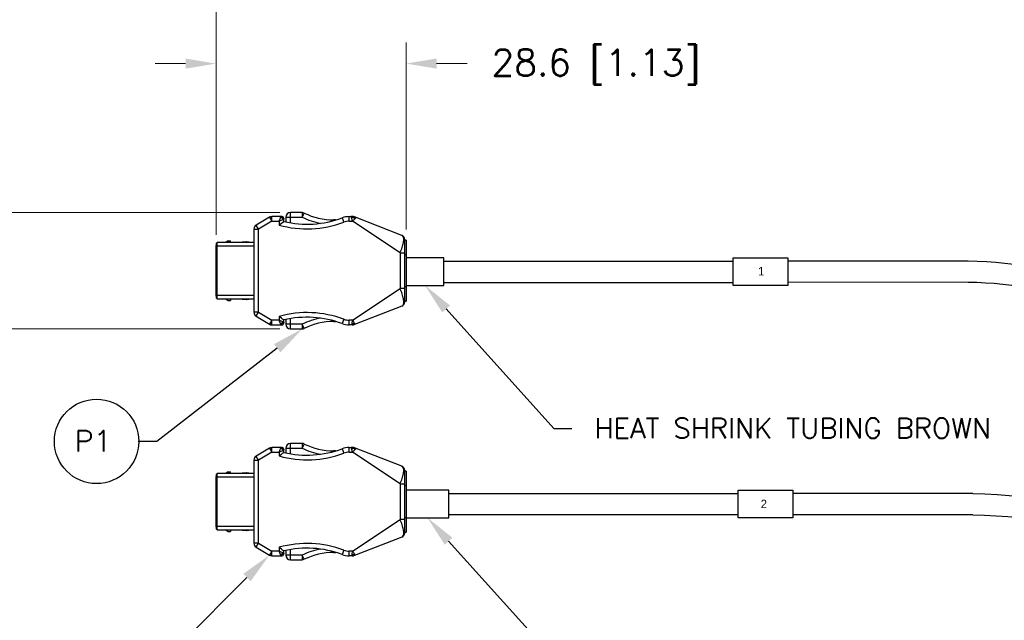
# Model space of a CAD drawing. Header units: millimetres. Extents: x -12 to 851, y -12 to 547.
# Tile 10 of 15: x 168 to 316, y 316 to 406. Entities that reach past the tile are written whole.
import ezdxf
from ezdxf import colors
from ezdxf.entities.mleader import LeaderData, LeaderLine
from ezdxf.enums import TextEntityAlignment as Align
from ezdxf.math import Vec2, Vec3

# ---------------------------------------------------------------- set-up
doc = ezdxf.new("R2010")
doc.units = ezdxf.units.MM
doc.header["$PDMODE"] = 3
doc.layers.add('AM_5', color=3, linetype='Continuous', lineweight=15)
doc.layers.add('DIM', color=2, linetype='Continuous')
doc.layers.add('TEXT', color=3, linetype='Continuous')
doc.styles.add('ROMANS', font='romans.shx')
doc.dimstyles.get("Standard").update_dxf_attribs({"dimtxt": 0.15625, "dimasz": 0.18, "dimexe": 0.125, "dimexo": 0.0625, "dimgap": 0.09, "dimtad": 0, "dimtih": 1, "dimtoh": 1, "dimdec": 3, "dimzin": 4, "dimdsep": 46, "dimtxsty": 'ROMANS', "dimcen": 0.0625, "dimclrd": 256, "dimclre": 256, "dimclrt": 3, "dimadec": 0, "dimazin": 1, "dimtfac": 1, "dimtdec": 3, "dimtofl": 0, "dimtmove": 0, "dimatfit": 1, "dimfxl": 1, "dimtolj": 1, "dimtzin": 0, "dimlwd": -1, "dimlwe": -1, "dimarcsym": 0})

# ---------------------------------------------------------------- blocks, each defined once
blk = doc.blocks.new('*D16')
at = {"layer": 'AM_5', "transparency": 16777216}
for p, q in [((163.78, 381.23), (163.78, 385.8)), ((207.22, 376.66), (160.61, 376.66)), ((207.22, 359.23), (160.61, 359.23)), ((163.78, 354.66), (163.78, 347.46)), ((163.78, 347.46), (159.21, 347.46))]:
    blk.add_line(p, q, dxfattribs=at)
for points in [[(163.02, 381.23), (164.54, 381.23), (163.78, 376.66)], [(163.02, 354.66), (164.54, 354.66), (163.78, 359.23)]]:
    blk.add_solid(points, dxfattribs=at)
at = {"layer": 'Defpoints', "color": 0, "transparency": 16777216}
for p in [(208.81, 376.66), (163.78, 359.23), (208.81, 359.23)]:
    blk.add_point(p, dxfattribs=at)
at = {"layer": 'AM_5', "color": 3, "transparency": 16777216, "insert": (143.98, 347.46), "char_height": 3.969, "width": 40.3539, "attachment_point": 5, "style": 'ROMANS'}
blk.add_mtext('\\A1;17.5[.69]', dxfattribs=at)
blk = doc.blocks.new('BUB')
at = {"layer": 'DIM'}
blk.add_circle((-0.0058, 0.0813), 0.25, dxfattribs=at)
at = {"layer": 'TEXT', "style": 'ROMANS'}
blk.add_attdef('1', text='', height=0.156, dxfattribs=at).set_placement((-0.0183, 0.0796), align=Align.MIDDLE)
blk = doc.blocks.new('*D20')
at = {"layer": 'AM_5', "transparency": 16777216}
for p, q in [((197.65, 373.31), (197.65, 402.17)), ((226.14, 374.11), (226.14, 402.17)), ((193.08, 399), (188.51, 399)), ((230.71, 399), (235.28, 399))]:
    blk.add_line(p, q, dxfattribs=at)
for points in [[(193.08, 399.76), (193.08, 398.24), (197.65, 399)], [(230.71, 399.76), (230.71, 398.24), (226.14, 399)]]:
    blk.add_solid(points, dxfattribs=at)
at = {"layer": 'Defpoints', "color": 0, "transparency": 16777216}
for p in [(197.65, 399), (226.14, 372.52), (197.65, 371.73)]:
    blk.add_point(p, dxfattribs=at)
at = {"layer": 'AM_5', "color": 3, "transparency": 16777216, "insert": (254.61, 398.49), "char_height": 3.969, "width": 70.7596, "attachment_point": 5, "style": 'ROMANS'}
blk.add_mtext('\\A1;28.6 [1.13]', dxfattribs=at)
blk = doc.blocks.new('*D21')
at = {"layer": 'AM_5', "transparency": 16777216}
for p, q in [((197.65, 373.31), (197.65, 443.36)), ((397.78, 325.32), (397.78, 443.36)), ((202.22, 440.18), (233.26, 440.18)), ((393.21, 440.18), (353.13, 440.18))]:
    blk.add_line(p, q, dxfattribs=at)
for points in [[(202.22, 440.95), (202.22, 439.42), (197.65, 440.18)], [(393.21, 440.95), (393.21, 439.42), (397.78, 440.18)]]:
    blk.add_solid(points, dxfattribs=at)
at = {"layer": 'Defpoints', "color": 0, "transparency": 16777216}
for p in [(197.65, 440.18), (197.65, 371.73), (397.78, 323.73)]:
    blk.add_point(p, dxfattribs=at)
at = {"layer": 'AM_5', "color": 3, "transparency": 16777216, "insert": (293.19, 440.18), "char_height": 3.969, "attachment_point": 5, "style": 'ROMANS'}
blk.add_mtext('\\A1;5X 500.0+50.0/-0 [19.69+1.97/-0] ', dxfattribs=at)
blk = doc.blocks.new('*D17')
at = {"layer": 'AM_5', "transparency": 16777216}
for p, q in [((197.65, 373.31), (197.65, 461.68)), ((602.15, 327.44), (602.15, 461.68)), ((202.22, 458.5), (378.81, 458.5)), ((597.58, 458.5), (420.99, 458.5))]:
    blk.add_line(p, q, dxfattribs=at)
for points in [[(202.22, 459.27), (202.22, 457.74), (197.65, 458.5)], [(597.58, 459.27), (597.58, 457.74), (602.15, 458.5)]]:
    blk.add_solid(points, dxfattribs=at)
at = {"layer": 'Defpoints', "color": 0, "transparency": 16777216}
for p in [(602.15, 458.5), (197.65, 371.73), (602.15, 325.85)]:
    blk.add_point(p, dxfattribs=at)
at = {"layer": 'AM_5', "color": 3, "transparency": 16777216, "insert": (399.9, 458.5), "char_height": 3.969, "attachment_point": 5, "style": 'ROMANS'}
blk.add_mtext('\\A1;SEE TABLE 1', dxfattribs=at)

msp = doc.modelspace()

# ---------------------------------------------------------------- linework, layer by layer
for p, q in [((208.81, 375.1496), (208.81, 376.6575)), ((210.5776, 376.6575), (208.81, 376.6575)), ((210.5776, 376.6575), (210.5776, 375.9603)), ((210.8855, 376.5858), (210.5776, 375.9603)), ((205.656, 375.9605), (203.6699, 374.7688)), ((206.0148, 375.3626), (204.0287, 374.1709)), ((205.656, 375.9605), (206.0148, 375.3626)), ((206.0148, 375.3626), (206.0148, 376.0599)), ((207.515, 376.0599), (206.0148, 376.0599)), ((206.0148, 375.3626), (207.1166, 375.3626)), ((207.1166, 375.3626), (207.1166, 374.7871)), ((207.5906, 376.0501), (207.515, 376.0599)), ((207.6114, 375.8574), (207.7259, 375.9719)), ((207.7263, 375.9723), (207.6912, 376.0024)), ((207.7548, 375.9393), (207.7263, 375.9723)), ((207.8139, 375.761), (207.8043, 375.8362)), ((207.8139, 375.3268), (207.8139, 375.761)), ((208.1127, 375.9603), (208.1127, 375.2736)), ((208.1127, 375.9603), (210.5776, 375.9603)), ((215.2846, 375.476), (215.2846, 375.5618)), ((215.562, 375.5618), (215.2846, 375.5618)), ((216.5552, 375.8689), (216.8005, 375.2162)), ((217.6062, 375.3626), (217.6062, 376.0599)), ((217.6062, 376.0599), (218.1419, 376.0599)), ((217.6062, 375.3626), (218.0915, 375.3626)), ((225.2457, 370.6139), (218.0915, 375.3626)), ((218.2715, 376.0244), (218.2714, 376.0244)), ((225.4988, 373.2446), (218.395, 376.0123)), ((203.3314, 374.1709), (204.0287, 374.1709)), ((203.3314, 374.1709), (203.3314, 361.7123)), ((204.0287, 374.1709), (203.6699, 374.7688)), ((204.0287, 361.7123), (204.0287, 374.1709)), ((197.803, 372.1751), (197.7034, 372.0755)), ((197.7034, 363.8078), (197.7034, 372.0755)), ((203.3314, 372.1751), (197.803, 372.1751)), ((197.803, 363.7082), (197.803, 372.1751)), ((199.4824, 372.4241), (199.1337, 372.1751)), ((199.4824, 372.4241), (199.845, 372.4241)), ((199.845, 372.1751), (199.845, 372.4241)), ((202.1618, 372.2737), (200.9407, 372.1751)), ((202.9329, 372.1751), (202.2265, 372.2719)), ((225.6564, 373.1583), (225.4989, 373.2446)), ((225.9429, 363.2884), (225.9429, 372.5949)), ((226.1422, 372.5194), (225.9429, 372.5194)), ((226.1422, 372.5194), (226.1422, 363.3639)), ((197.7034, 371.7766), (197.6536, 371.7268)), ((197.6536, 364.1564), (197.6536, 371.7268)), ((197.6536, 371.428), (197.7034, 371.428)), ((197.7034, 371.677), (203.3314, 371.677)), ((225.2457, 370.6139), (225.2457, 365.2693)), ((225.2457, 370.6139), (225.9429, 370.6139)), ((225.9429, 370.3714), (226.1422, 370.3714)), ((231.8094, 369.3609), (275.1888, 369.3609)), ((283.3796, 369.4213), (310.3858, 369.4114)), ((231.8094, 366.1983), (275.1888, 366.1983)), ((283.3796, 366.2587), (310.3858, 366.2482)), ((218.0915, 360.5207), (225.2457, 365.2693)), ((225.9429, 365.2693), (225.2457, 365.2693)), ((226.1422, 365.5119), (225.9429, 365.5119)), ((197.7034, 364.4553), (197.6536, 364.4553)), ((197.6536, 364.1564), (197.7034, 364.1066)), ((203.3314, 364.2062), (197.7034, 364.2062)), ((197.7034, 363.8078), (197.803, 363.7082)), ((197.803, 363.7082), (203.3314, 363.7082)), ((199.1337, 363.7082), (199.4824, 363.4592)), ((199.4824, 363.4592), (199.845, 363.4592)), ((199.845, 363.7082), (199.845, 363.4592)), ((200.9407, 363.7082), (202.1618, 363.6095)), ((202.2265, 363.6113), (202.9329, 363.7082)), ((225.9429, 363.3639), (226.1422, 363.3639)), ((204.0287, 361.7123), (203.3314, 361.7123)), ((203.6699, 361.1144), (204.0287, 361.7123)), ((204.0287, 361.7123), (206.0148, 360.5207)), ((225.5025, 362.6401), (218.395, 359.871)), ((225.4988, 362.6387), (225.6565, 362.725)), ((225.6664, 362.7323), (225.6673, 362.733)), ((203.6699, 361.1144), (205.656, 359.9228)), ((206.0148, 360.5207), (205.656, 359.9228)), ((207.1166, 360.5207), (206.0148, 360.5207)), ((206.0148, 359.8234), (206.0148, 360.5207)), ((207.1166, 361.0962), (207.1166, 360.5207)), ((207.8139, 360.1222), (207.8139, 360.5565)), ((208.1127, 360.6096), (208.1127, 359.923)), ((208.81, 359.2257), (208.81, 360.7336)), ((215.2846, 360.3214), (215.2846, 360.4072)), ((215.2846, 360.3214), (215.562, 360.3214)), ((216.8005, 360.667), (216.5552, 360.0143)), ((218.0915, 360.5207), (217.6062, 360.5207)), ((217.6062, 359.8234), (217.6062, 360.5207)), ((218.0662, 360.0277), (218.0915, 360.5207)), ((206.0148, 359.8234), (207.515, 359.8234)), ((207.515, 359.8234), (207.5902, 359.833)), ((207.6114, 360.0258), (207.726, 359.9113)), ((207.6933, 359.8824), (207.7263, 359.9109)), ((207.7263, 359.9109), (207.7564, 359.9461)), ((207.8041, 360.0466), (207.8139, 360.1222)), ((210.5776, 359.923), (208.1127, 359.923)), ((208.81, 359.2257), (210.5776, 359.2257)), ((210.8855, 359.2974), (210.5776, 359.923)), ((210.5776, 359.923), (210.5776, 359.2257)), ((218.1419, 359.8234), (217.6062, 359.8234)), ((218.2411, 359.8302), (218.1419, 359.8234)), ((218.4771, 359.9037), (218.4744, 359.9019)), ((205.656, 341.3369), (203.6699, 340.1452)), ((205.656, 341.3369), (206.0148, 340.739)), ((206.0148, 340.739), (206.0148, 341.4363)), ((207.515, 341.4363), (206.0148, 341.4363)), ((207.5906, 341.4265), (207.515, 341.4363)), ((207.6114, 341.2338), (207.7259, 341.3483)), ((207.7263, 341.3487), (207.6912, 341.3788)), ((207.7548, 341.3157), (207.7263, 341.3487)), ((207.8139, 341.1374), (207.8043, 341.2126)), ((207.8139, 340.7032), (207.8139, 341.1374)), ((208.1127, 341.3367), (208.1127, 340.65)), ((208.1127, 341.3367), (210.5776, 341.3367)), ((208.81, 340.526), (208.81, 342.0339)), ((210.5776, 342.0339), (208.81, 342.0339)), ((210.5776, 342.0339), (210.5776, 341.3367)), ((210.8855, 341.9622), (210.5776, 341.3367)), ((216.5552, 341.2454), (216.8005, 340.5926)), ((217.6062, 340.739), (217.6062, 341.4363)), ((217.6062, 341.4363), (218.1419, 341.4363)), ((218.2715, 341.4008), (218.2714, 341.4008)), ((225.4988, 338.621), (218.395, 341.3887)), ((203.3314, 339.5473), (204.0287, 339.5473)), ((203.3314, 339.5473), (203.3314, 327.0887)), ((204.0287, 339.5473), (203.6699, 340.1452)), ((206.0148, 340.739), (204.0287, 339.5473)), ((204.0287, 327.0887), (204.0287, 339.5473)), ((206.0148, 340.739), (207.1166, 340.739)), ((207.1166, 340.739), (207.1166, 340.1635)), ((215.2846, 340.8524), (215.2846, 340.9382)), ((215.562, 340.9382), (215.2846, 340.9382)), ((217.6062, 340.739), (218.0915, 340.739)), ((225.2457, 335.9904), (218.0915, 340.739)), ((225.6564, 338.5347), (225.4989, 338.621)), ((197.7034, 337.153), (197.6536, 337.1032)), ((197.6536, 329.5328), (197.6536, 337.1032)), ((197.6536, 336.8044), (197.7034, 336.8044)), ((197.803, 337.5515), (197.7034, 337.4519)), ((197.7034, 329.1842), (197.7034, 337.4519)), ((197.7034, 337.0534), (203.3314, 337.0534)), ((203.3314, 337.5515), (197.803, 337.5515)), ((197.803, 329.0846), (197.803, 337.5515)), ((199.4824, 337.8005), (199.1337, 337.5515)), ((199.4824, 337.8005), (199.845, 337.8005)), ((199.845, 337.5515), (199.845, 337.8005)), ((202.1618, 337.6501), (200.9407, 337.5515)), ((202.9329, 337.5515), (202.2265, 337.6483)), ((225.9429, 328.6648), (225.9429, 337.9713)), ((226.1422, 337.8958), (225.9429, 337.8958)), ((226.1422, 337.8958), (226.1422, 328.7403)), ((225.2457, 335.9904), (225.2457, 330.6457)), ((225.2457, 335.9904), (225.9429, 335.9904)), ((225.9429, 335.7478), (226.1422, 335.7478)), ((232.5316, 334.5395), (275.911, 334.5395)), ((311.108, 334.5395), (284.1018, 334.5395)), ((218.0915, 325.8971), (225.2457, 330.6457)), ((225.9429, 330.6457), (225.2457, 330.6457)), ((226.1422, 330.8883), (225.9429, 330.8883)), ((232.5316, 331.3769), (275.911, 331.3769)), ((311.108, 331.3566), (284.1018, 331.3566)), ((197.7034, 329.8317), (197.6536, 329.8317)), ((197.6536, 329.5328), (197.7034, 329.483)), ((203.3314, 329.5826), (197.7034, 329.5826)), ((197.7034, 329.1842), (197.803, 329.0846)), ((197.803, 329.0846), (203.3314, 329.0846)), ((199.1337, 329.0846), (199.4824, 328.8356)), ((199.4824, 328.8356), (199.845, 328.8356)), ((199.845, 329.0846), (199.845, 328.8356)), ((200.9407, 329.0846), (202.1618, 328.986)), ((202.2265, 328.9877), (202.9329, 329.0846)), ((225.5025, 328.0165), (218.395, 325.2474)), ((225.4988, 328.0151), (225.6565, 328.1014)), ((225.6664, 328.1087), (225.6673, 328.1094)), ((225.9429, 328.7403), (226.1422, 328.7403)), ((204.0287, 327.0887), (203.3314, 327.0887)), ((203.6699, 326.4908), (204.0287, 327.0887)), ((203.6699, 326.4908), (205.656, 325.2992)), ((204.0287, 327.0887), (206.0148, 325.8971)), ((207.1166, 326.4726), (207.1166, 325.8971)), ((206.0148, 325.8971), (205.656, 325.2992)), ((207.1166, 325.8971), (206.0148, 325.8971)), ((206.0148, 325.1998), (206.0148, 325.8971)), ((206.0148, 325.1998), (207.515, 325.1998)), ((207.515, 325.1998), (207.5902, 325.2094)), ((207.6114, 325.4022), (207.726, 325.2877)), ((207.6933, 325.2588), (207.7263, 325.2873)), ((207.7263, 325.2873), (207.7564, 325.3225)), ((207.8041, 325.423), (207.8139, 325.4986)), ((207.8139, 325.4986), (207.8139, 325.9329)), ((208.1127, 325.986), (208.1127, 325.2994)), ((210.5776, 325.2994), (208.1127, 325.2994)), ((208.81, 324.6021), (208.81, 326.11)), ((210.8855, 324.6738), (210.5776, 325.2994)), ((210.5776, 325.2994), (210.5776, 324.6021)), ((215.2846, 325.6978), (215.2846, 325.7836)), ((215.2846, 325.6978), (215.562, 325.6978)), ((216.8005, 326.0434), (216.5552, 325.3907)), ((218.0915, 325.8971), (217.6062, 325.8971)), ((217.6062, 325.1998), (217.6062, 325.8971)), ((218.1419, 325.1998), (217.6062, 325.1998)), ((218.0662, 325.4041), (218.0915, 325.8971)), ((218.2411, 325.2066), (218.1419, 325.1998)), ((218.4771, 325.2801), (218.4744, 325.2783)), ((208.81, 324.6021), (210.5776, 324.6021))]:
    msp.add_line(p, q)
for points in [[(218.2715, 376.0244), (218.1875, 376.0389), (218.108, 376.0488), (218.0267, 376.0558), (217.9433, 376.0595), (217.9097, 376.0599)], [(218.6397, 375.917), (218.6206, 375.9243), (218.5426, 375.9521), (218.4619, 375.9773), (218.3796, 375.9996), (218.2964, 376.0191), (218.2714, 376.0244)], [(225.6244, 373.1805), (225.6075, 373.1911), (225.5907, 373.2011), (225.5734, 373.2106), (225.5555, 373.2197), (225.537, 373.2285), (225.5184, 373.2367), (225.499, 373.2445)], [(225.6676, 373.15), (225.6652, 373.1518), (225.6562, 373.1585), (225.6412, 373.1692), (225.6244, 373.1805)], [(225.9029, 372.8277), (225.8997, 372.8366), (225.883, 372.8777), (225.8654, 372.9145), (225.847, 372.9479), (225.827, 372.98), (225.8074, 373.008), (225.7997, 373.0182)], [(225.5025, 362.6401), (225.5247, 362.6493), (225.5461, 362.659), (225.5667, 362.6692), (225.5867, 362.68)], [(225.5867, 362.68), (225.606, 362.6912), (225.6251, 362.7032), (225.6428, 362.7151), (225.6575, 362.7257), (225.6664, 362.7323)], [(225.7995, 362.8648), (225.8072, 362.8749), (225.8252, 362.9007), (225.8448, 362.9316), (225.8642, 362.9664), (225.8822, 363.0037), (225.8982, 363.0426), (225.9029, 363.0555)], [(218.2715, 341.4008), (218.1875, 341.4153), (218.108, 341.4252), (218.0267, 341.4322), (217.9433, 341.4359), (217.9097, 341.4363)], [(218.6397, 341.2934), (218.6206, 341.3007), (218.5426, 341.3285), (218.4619, 341.3537), (218.3796, 341.376), (218.2964, 341.3955), (218.2714, 341.4008)], [(225.6244, 338.5569), (225.6075, 338.5675), (225.5907, 338.5775), (225.5734, 338.587), (225.5555, 338.5961), (225.537, 338.6049), (225.5184, 338.6131), (225.499, 338.6209)], [(225.6676, 338.5264), (225.6652, 338.5282), (225.6562, 338.5349), (225.6412, 338.5456), (225.6244, 338.5569)], [(225.9029, 338.2041), (225.8997, 338.213), (225.883, 338.2541), (225.8654, 338.2909), (225.847, 338.3243), (225.827, 338.3564), (225.8074, 338.3845), (225.7997, 338.3946)], [(225.5025, 328.0165), (225.5247, 328.0257), (225.5461, 328.0354), (225.5667, 328.0456), (225.5867, 328.0564)], [(225.5867, 328.0564), (225.606, 328.0676), (225.6251, 328.0796), (225.6428, 328.0915), (225.6575, 328.1021), (225.6664, 328.1087)], [(225.7995, 328.2412), (225.8072, 328.2513), (225.8252, 328.2771), (225.8448, 328.308), (225.8642, 328.3428), (225.8822, 328.3801), (225.8982, 328.419), (225.9029, 328.4319)]]:
    msp.add_lwpolyline(points)
for points in [[(226.1422, 365.734), (231.8094, 365.734), (231.8094, 369.8725), (226.1422, 369.8725)], [(283.3796, 365.734), (275.1888, 365.734), (275.1888, 369.8725), (283.3796, 369.8725)], [(226.1422, 330.9125), (232.5316, 330.9125), (232.5316, 335.051), (226.1422, 335.051)], [(284.1018, 330.9125), (275.911, 330.9125), (275.911, 335.051), (284.1018, 335.051)]]:
    msp.add_lwpolyline(points, close=True)
for points in [[(310.3858, 369.4114), (310.3858, 369.4114, -0.08382251), (332.0139, 365.3723, -0.126205), (343.5299, 357.4436, 0.14018159), (358.1168, 347.9803, -0.20234225), (372.1919, 336.2151, 0.14363897), (384.4756, 323.3062), (387.3562, 321.7188), (397.7774, 321.7188)], [(310.3858, 366.2482), (310.3858, 366.2482, -0.08360265), (330.9239, 362.4034, -0.126205), (341.1454, 355.3659, 0.14018159), (357.1914, 344.9561, -0.20234225), (369.3798, 334.768, 0.14389073), (382.9205, 320.5521), (386.5425, 318.5561), (397.7774, 318.5561)], [(311.108, 334.5395), (311.108, 334.5395, -0.08081507), (339.608, 329.2182, 0.07406431), (357.9059, 325.5272, -0.11651171), (381.0213, 318.8009), (386.5425, 318.5561)], [(311.108, 331.3566), (311.108, 331.3566, -0.08147985), (338.5327, 326.244, 0.07406431), (357.7441, 322.3687, -0.11316207), (378.895, 316.3655, 0.12614289), (379.1355, 316.3038), (397.7774, 316.3038)]]:
    msp.add_lwpolyline(points, format="xyb")
for centre, radius, start, end in [((208.81, 375.9603), 0.6973, 90, 180), ((210.5776, 375.9603), 0.6973, 63.791941, 90), ((215.2846, 385.5228), 9.961, 243.791941, 270), ((206.0148, 375.3626), 0.6973, 90, 120.963757), ((177.1737, 414.1906), 49.4896, 307.231332, 308.252183), ((211.3002, 389.8559), 15.6388, 254.483497, 290.5916), ((207.515, 375.761), 0.2988, 53.373838, 75.437055), ((207.515, 375.761), 0.2988, 14.562945, 36.626162), ((211.3002, 389.8559), 14.9415, 256.506601, 290.591599), ((215.2846, 385.5228), 10.6583, 243.791941, 259.377694), ((217.6062, 373.0716), 2.9883, 90, 110.5916), ((217.6062, 373.0716), 2.291, 90, 110.5916), ((218.1426, 375.3335), 0.7264, 84.796202, 90.052677), ((218.1465, 375.3835), 0.6762, 81.965518, 84.747234), ((218.1484, 375.397), 0.6626, 77.407346, 81.959393), ((218.1446, 375.3813), 0.6787, 72.889882, 77.383501), ((218.1279, 375.328), 0.7345, 68.677585, 72.872019), ((204.0287, 374.1709), 0.6973, 120.963757, 180), ((202.1859, 371.9758), 0.2988, 82.194898, 94.618428), ((225.3618, 372.8927), 0.3776, 62.321136, 68.740185), ((225.2457, 372.5949), 0.6973, 0, 54.403744), ((202.1859, 363.9074), 0.2988, 265.381572, 277.805102), ((225.2457, 363.2884), 0.6973, 306.09813, 0), ((204.0287, 361.7123), 0.6973, 180, 239.036243), ((211.3002, 346.0274), 15.6388, 69.4084, 105.516503), ((225.3618, 362.9905), 0.3776, 291.259818, 297.678866), ((177.1737, 321.6926), 49.4896, 51.747817, 52.768668), ((211.3002, 346.0274), 14.9415, 69.408401, 103.493399), ((215.2846, 350.3604), 10.6583, 100.622306, 116.208059), ((215.2846, 350.3604), 9.961, 90, 116.208059), ((217.6062, 362.8117), 2.291, 249.4084, 270), ((206.0148, 360.5207), 0.6973, 239.036243, 270), ((207.515, 360.1222), 0.2988, 284.562945, 306.626162), ((207.515, 360.1222), 0.2988, 323.878631, 345.342762), ((208.81, 359.923), 0.6973, 180, 270), ((210.5776, 359.923), 0.6973, 270, 296.208059), ((217.6062, 362.8117), 2.9883, 249.4084, 270), ((218.0396, 361.0784), 1.255, 270.05442, 278.036564), ((218.0381, 361.0965), 1.2732, 277.988712, 280.447038), ((206.0148, 340.739), 0.6973, 90, 120.963757), ((207.515, 341.1374), 0.2988, 53.373838, 75.437055), ((207.515, 341.1374), 0.2988, 14.562945, 36.626162), ((211.3002, 355.2323), 14.9415, 256.506601, 290.591599), ((208.81, 341.3367), 0.6973, 90, 180), ((210.5776, 341.3367), 0.6973, 63.791941, 90), ((215.2846, 350.8993), 10.6583, 243.791941, 259.377694), ((215.2846, 350.8993), 9.961, 243.791941, 270), ((217.6062, 338.448), 2.9883, 90, 110.5916), ((218.1426, 340.7099), 0.7264, 84.796202, 90.052677), ((218.1465, 340.7599), 0.6762, 81.965518, 84.747234), ((218.1484, 340.7734), 0.6626, 77.407346, 81.959393), ((218.1446, 340.7577), 0.6787, 72.889882, 77.383501), ((218.1279, 340.7044), 0.7345, 68.677585, 72.872019), ((204.0287, 339.5473), 0.6973, 120.963757, 180), ((177.1737, 379.567), 49.4896, 307.231332, 308.252183), ((211.3002, 355.2323), 15.6388, 254.483497, 290.5916), ((217.6062, 338.448), 2.291, 90, 110.5916), ((225.3618, 338.2691), 0.3776, 62.321136, 68.740185), ((225.2457, 337.9713), 0.6973, 0, 54.403744), ((202.1859, 337.3522), 0.2988, 82.194898, 94.618428), ((202.1859, 329.2838), 0.2988, 265.381572, 277.805102), ((225.3618, 328.3669), 0.3776, 291.259818, 297.678866), ((225.2457, 328.6648), 0.6973, 306.09813, 0), ((204.0287, 327.0887), 0.6973, 180, 239.036243), ((211.3002, 311.4038), 15.6388, 69.4084, 105.516503), ((177.1737, 287.069), 49.4896, 51.747817, 52.768668), ((211.3002, 311.4038), 14.9415, 69.408401, 103.493399), ((215.2846, 315.7368), 10.6583, 100.622306, 116.208059), ((206.0148, 325.8971), 0.6973, 239.036243, 270), ((207.515, 325.4986), 0.2988, 284.562945, 306.626162), ((207.515, 325.4986), 0.2988, 323.878631, 345.342762), ((208.81, 325.2994), 0.6973, 180, 270), ((215.2846, 315.7368), 9.961, 90, 116.208059), ((217.6062, 328.1881), 2.9883, 249.4084, 270), ((217.6062, 328.1881), 2.291, 249.4084, 270), ((218.0396, 326.4548), 1.255, 270.05442, 278.036564), ((218.0381, 326.4729), 1.2732, 277.988712, 280.447038), ((210.5776, 325.2994), 0.6973, 270, 296.208059)]:
    msp.add_arc(centre, radius, start, end)
for points, knots in [([(207.1166, 375.3626), (207.149, 375.4518), (207.2096, 375.6183), (207.2781, 375.7823), (207.3158, 375.8556)], [0, 0, 0, 0, 0.53537406, 1, 1, 1, 1]), ([(207.6096, 375.5618), (207.5363, 375.5241), (207.3723, 375.4557), (207.2058, 375.395), (207.1166, 375.3626)], [0, 0, 0, 0, 0.46462654, 1, 1, 1, 1]), ([(207.6115, 375.8574), (207.5666, 375.8677), (207.4668, 375.8806), (207.3684, 375.863), (207.3157, 375.8555)], [0, 0, 0, 0, 0.46388628, 1, 1, 1, 1]), ([(207.3158, 375.8556), (207.331, 375.8852), (207.3606, 375.9382), (207.4093, 376.0041), (207.4593, 376.048), (207.4978, 376.0599), (207.515, 376.0599)], [0, 0, 0, 0, 0.33705576, 0.6115503, 0.82617484, 1, 1, 1, 1]), ([(207.6115, 375.8575), (207.6217, 375.8126), (207.6346, 375.7129), (207.6171, 375.6145), (207.6096, 375.5618)], [0, 0, 0, 0, 0.46389645, 1, 1, 1, 1]), ([(207.8139, 375.761), (207.8139, 375.7438), (207.802, 375.7053), (207.7581, 375.6554), (207.6921, 375.6066), (207.6392, 375.577), (207.6096, 375.5618)], [0, 0, 0, 0, 0.17382459, 0.38844899, 0.66294378, 1, 1, 1, 1]), ([(217.9988, 375.8557), (217.9918, 375.8848), (217.9785, 375.9358), (217.959, 375.994), (217.942, 376.0286), (217.9292, 376.0485), (217.915, 376.0599), (217.906, 376.0599)], [0, 0, 0, 0, 0.38843468, 0.6847701, 0.79642787, 0.88413526, 1, 1, 1, 1]), ([(218.2694, 375.9365), (218.2486, 375.9324), (218.197, 375.9209), (218.105, 375.8995), (218.0365, 375.873), (217.9988, 375.8556)], [0, 0, 0, 0, 0.22474385, 0.55974113, 1, 1, 1, 1]), ([(218.0915, 375.3626), (218.0764, 375.4516), (218.0485, 375.6165), (218.0167, 375.7808), (217.9988, 375.8557)], [0, 0, 0, 0, 0.53978673, 1, 1, 1, 1]), ([(218.4784, 375.742), (218.4516, 375.7128), (218.3283, 375.5808), (218.1985, 375.4545), (218.0915, 375.3626)], [0, 0, 0, 0, 0.21914467, 1, 1, 1, 1]), ([(218.2693, 375.9365), (218.2714, 375.9494), (218.2746, 375.9714), (218.2772, 375.9966), (218.2772, 376.0113), (218.2768, 376.0188), (218.2739, 376.0238), (218.2715, 376.0244)], [0, 0, 0, 0, 0.43365077, 0.7408758, 0.84510826, 0.91860116, 1, 1, 1, 1]), ([(218.2693, 375.9366), (218.2872, 375.9237), (218.3217, 375.8973), (218.373, 375.8557), (218.4269, 375.8055), (218.4603, 375.7654), (218.4784, 375.7421)], [0, 0, 0, 0, 0.23069773, 0.45520065, 0.69072737, 1, 1, 1, 1]), ([(218.6403, 375.9159), (218.6378, 375.915), (218.632, 375.9099), (218.6216, 375.9), (218.6072, 375.8846), (218.58, 375.8547), (218.5369, 375.8063), (218.4996, 375.7651), (218.4784, 375.742)], [0, 0, 0, 0, 0.03339822, 0.0945438, 0.18328367, 0.2987137, 0.604655, 1, 1, 1, 1]), ([(218.642, 375.9161), (218.6418, 375.9162), (218.6412, 375.9162), (218.6406, 375.916), (218.6403, 375.9159)], [0, 0, 0, 0, 0.42878541, 1, 1, 1, 1]), ([(225.2456, 370.614), (225.3598, 370.8805), (225.5131, 371.276), (225.6686, 371.7984), (225.7482, 372.1509), (225.7902, 372.4679), (225.7934, 372.7958), (225.7367, 373.0307), (225.6514, 373.1338)], [0, 0, 0, 0, 0.33121025, 0.48372879, 0.62227583, 0.74396913, 0.84713824, 1, 1, 1, 1]), ([(225.6514, 373.1338), (225.6434, 373.1435), (225.6102, 373.1801), (225.5697, 373.21), (225.5372, 373.2271)], [0, 0, 0, 0, 0.25546562, 1, 1, 1, 1]), ([(225.6514, 362.7494), (225.7367, 362.8525), (225.7934, 363.0874), (225.7902, 363.4153), (225.7482, 363.7323), (225.6686, 364.0847), (225.5131, 364.6072), (225.3598, 365.0027), (225.2456, 365.2692)], [0, 0, 0, 0, 0.15285257, 0.25601821, 0.37771016, 0.51625816, 0.66877972, 1, 1, 1, 1]), ([(225.5372, 362.6561), (225.5697, 362.6732), (225.6102, 362.7031), (225.6433, 362.7397), (225.6514, 362.7494)], [0, 0, 0, 0, 0.74454251, 1, 1, 1, 1]), ([(207.3158, 360.0277), (207.2781, 360.1009), (207.2096, 360.2649), (207.149, 360.4314), (207.1166, 360.5207)], [0, 0, 0, 0, 0.46462654, 1, 1, 1, 1]), ([(207.1166, 360.5207), (207.2058, 360.4882), (207.3723, 360.4276), (207.5363, 360.3592), (207.6096, 360.3215)], [0, 0, 0, 0, 0.53537406, 1, 1, 1, 1]), ([(207.6114, 360.0257), (207.6216, 360.0706), (207.6346, 360.1704), (207.617, 360.2688), (207.6095, 360.3215)], [0, 0, 0, 0, 0.46388628, 1, 1, 1, 1]), ([(207.6096, 360.3215), (207.6392, 360.3062), (207.6921, 360.2767), (207.7581, 360.2279), (207.802, 360.1779), (207.8139, 360.1394), (207.8139, 360.1222)], [0, 0, 0, 0, 0.33705576, 0.6115503, 0.82617484, 1, 1, 1, 1]), ([(218.0915, 360.5207), (218.1517, 360.4499), (218.258, 360.314), (218.3544, 360.1708), (218.395, 360.1026)], [0, 0, 0, 0, 0.53919509, 1, 1, 1, 1]), ([(207.515, 359.8234), (207.4978, 359.8234), (207.4593, 359.8353), (207.4093, 359.8792), (207.3606, 359.9451), (207.331, 359.998), (207.3158, 360.0277)], [0, 0, 0, 0, 0.17382459, 0.38844899, 0.66294378, 1, 1, 1, 1]), ([(207.6115, 360.0258), (207.5666, 360.0155), (207.4668, 360.0026), (207.3684, 360.0202), (207.3158, 360.0276)], [0, 0, 0, 0, 0.46389645, 1, 1, 1, 1]), ([(218.0408, 359.8234), (218.0424, 359.8234), (218.0453, 359.8291), (218.0477, 359.8385), (218.0509, 359.8557), (218.0538, 359.8785), (218.0569, 359.9077), (218.0614, 359.9581), (218.0643, 359.9988), (218.0662, 360.0277)], [0, 0, 0, 0, 0.02229795, 0.07313699, 0.15490367, 0.26728723, 0.40944096, 0.58003751, 1, 1, 1, 1]), ([(218.259, 359.9567), (218.2283, 359.9663), (218.1628, 359.9865), (218.0995, 360.0131), (218.0661, 360.0276)], [0, 0, 0, 0, 0.46935088, 1, 1, 1, 1]), ([(218.259, 359.9567), (218.2834, 359.9782), (218.333, 360.0229), (218.3749, 360.075), (218.395, 360.1026)], [0, 0, 0, 0, 0.48817936, 1, 1, 1, 1]), ([(218.259, 359.9567), (218.2618, 359.9424), (218.2663, 359.9171), (218.2712, 359.883), (218.2735, 359.8611), (218.2724, 359.8469), (218.269, 359.8445)], [0, 0, 0, 0, 0.38346561, 0.68259757, 0.89007994, 1, 1, 1, 1]), ([(218.4744, 359.9019), (218.4586, 359.8957), (218.3917, 359.8717), (218.3224, 359.8543), (218.269, 359.8445)], [0, 0, 0, 0, 0.2372447, 1, 1, 1, 1]), ([(218.395, 360.1026), (218.4141, 360.0705), (218.444, 360.0166), (218.4698, 359.9599), (218.4764, 359.9363)], [0, 0, 0, 0, 0.60332506, 1, 1, 1, 1]), ([(218.4764, 359.9363), (218.4783, 359.9294), (218.4808, 359.919), (218.4798, 359.9066), (218.4771, 359.9037)], [0, 0, 0, 0, 0.6391664, 1, 1, 1, 1]), ([(207.1166, 340.739), (207.149, 340.8282), (207.2096, 340.9947), (207.2781, 341.1587), (207.3158, 341.232)], [0, 0, 0, 0, 0.53537406, 1, 1, 1, 1]), ([(207.6115, 341.2338), (207.5666, 341.2441), (207.4668, 341.257), (207.3684, 341.2394), (207.3157, 341.2319)], [0, 0, 0, 0, 0.46388628, 1, 1, 1, 1]), ([(207.3158, 341.232), (207.331, 341.2616), (207.3606, 341.3146), (207.4093, 341.3805), (207.4593, 341.4244), (207.4978, 341.4363), (207.515, 341.4363)], [0, 0, 0, 0, 0.33705576, 0.6115503, 0.82617484, 1, 1, 1, 1]), ([(207.6115, 341.2339), (207.6217, 341.189), (207.6346, 341.0893), (207.6171, 340.9909), (207.6096, 340.9382)], [0, 0, 0, 0, 0.46389645, 1, 1, 1, 1]), ([(207.8139, 341.1374), (207.8139, 341.1202), (207.802, 341.0817), (207.7581, 341.0318), (207.6921, 340.983), (207.6392, 340.9534), (207.6096, 340.9382)], [0, 0, 0, 0, 0.17382459, 0.38844899, 0.66294378, 1, 1, 1, 1]), ([(217.9988, 341.2321), (217.9918, 341.2612), (217.9785, 341.3122), (217.959, 341.3704), (217.942, 341.405), (217.9292, 341.425), (217.915, 341.4363), (217.906, 341.4363)], [0, 0, 0, 0, 0.38843468, 0.6847701, 0.79642787, 0.88413526, 1, 1, 1, 1]), ([(218.2694, 341.3129), (218.2486, 341.3088), (218.197, 341.2973), (218.105, 341.2759), (218.0365, 341.2494), (217.9988, 341.232)], [0, 0, 0, 0, 0.22474385, 0.55974113, 1, 1, 1, 1]), ([(218.0915, 340.739), (218.0764, 340.828), (218.0485, 340.9929), (218.0167, 341.1572), (217.9988, 341.2321)], [0, 0, 0, 0, 0.53978673, 1, 1, 1, 1]), ([(218.4784, 341.1184), (218.4516, 341.0892), (218.3283, 340.9572), (218.1985, 340.8309), (218.0915, 340.739)], [0, 0, 0, 0, 0.21914467, 1, 1, 1, 1]), ([(218.2693, 341.3129), (218.2714, 341.3258), (218.2746, 341.3478), (218.2772, 341.373), (218.2772, 341.3877), (218.2768, 341.3952), (218.2739, 341.4003), (218.2715, 341.4008)], [0, 0, 0, 0, 0.43365077, 0.7408758, 0.84510826, 0.91860116, 1, 1, 1, 1]), ([(218.2693, 341.313), (218.2872, 341.3001), (218.3217, 341.2737), (218.373, 341.2321), (218.4269, 341.1819), (218.4603, 341.1418), (218.4784, 341.1185)], [0, 0, 0, 0, 0.23069773, 0.45520065, 0.69072737, 1, 1, 1, 1]), ([(218.6403, 341.2923), (218.6378, 341.2914), (218.632, 341.2863), (218.6216, 341.2764), (218.6072, 341.261), (218.58, 341.2311), (218.5369, 341.1827), (218.4996, 341.1415), (218.4784, 341.1184)], [0, 0, 0, 0, 0.03339822, 0.0945438, 0.18328367, 0.2987137, 0.604655, 1, 1, 1, 1]), ([(218.642, 341.2925), (218.6418, 341.2926), (218.6412, 341.2926), (218.6406, 341.2924), (218.6403, 341.2923)], [0, 0, 0, 0, 0.42878541, 1, 1, 1, 1]), ([(207.6096, 340.9382), (207.5363, 340.9005), (207.3723, 340.8321), (207.2058, 340.7714), (207.1166, 340.739)], [0, 0, 0, 0, 0.46462654, 1, 1, 1, 1]), ([(225.2456, 335.9904), (225.3598, 336.2569), (225.5131, 336.6524), (225.6686, 337.1748), (225.7482, 337.5273), (225.7902, 337.8443), (225.7934, 338.1722), (225.7367, 338.4071), (225.6514, 338.5102)], [0, 0, 0, 0, 0.33121025, 0.48372879, 0.62227583, 0.74396913, 0.84713824, 1, 1, 1, 1]), ([(225.6514, 338.5102), (225.6434, 338.5199), (225.6102, 338.5565), (225.5697, 338.5864), (225.5372, 338.6035)], [0, 0, 0, 0, 0.25546562, 1, 1, 1, 1]), ([(225.6514, 328.1258), (225.7367, 328.2289), (225.7934, 328.4638), (225.7902, 328.7917), (225.7482, 329.1087), (225.6686, 329.4611), (225.5131, 329.9836), (225.3598, 330.3792), (225.2456, 330.6457)], [0, 0, 0, 0, 0.15285257, 0.25601821, 0.37771016, 0.51625816, 0.66877972, 1, 1, 1, 1]), ([(225.5372, 328.0325), (225.5697, 328.0496), (225.6102, 328.0796), (225.6433, 328.1161), (225.6514, 328.1258)], [0, 0, 0, 0, 0.74454251, 1, 1, 1, 1]), ([(207.3158, 325.4041), (207.2781, 325.4773), (207.2096, 325.6413), (207.149, 325.8079), (207.1166, 325.8971)], [0, 0, 0, 0, 0.46462654, 1, 1, 1, 1]), ([(207.1166, 325.8971), (207.2058, 325.8646), (207.3723, 325.804), (207.5363, 325.7356), (207.6096, 325.6979)], [0, 0, 0, 0, 0.53537406, 1, 1, 1, 1]), ([(207.515, 325.1998), (207.4978, 325.1998), (207.4593, 325.2117), (207.4093, 325.2556), (207.3606, 325.3215), (207.331, 325.3744), (207.3158, 325.4041)], [0, 0, 0, 0, 0.17382459, 0.38844899, 0.66294378, 1, 1, 1, 1]), ([(207.6115, 325.4022), (207.5666, 325.3919), (207.4668, 325.379), (207.3684, 325.3966), (207.3158, 325.404)], [0, 0, 0, 0, 0.46389645, 1, 1, 1, 1]), ([(207.6114, 325.4022), (207.6216, 325.447), (207.6346, 325.5468), (207.617, 325.6452), (207.6095, 325.6979)], [0, 0, 0, 0, 0.46388628, 1, 1, 1, 1]), ([(207.6096, 325.6979), (207.6392, 325.6826), (207.6921, 325.6531), (207.7581, 325.6043), (207.802, 325.5543), (207.8139, 325.5158), (207.8139, 325.4986)], [0, 0, 0, 0, 0.33705576, 0.6115503, 0.82617484, 1, 1, 1, 1]), ([(218.0408, 325.1998), (218.0424, 325.1998), (218.0453, 325.2055), (218.0477, 325.2149), (218.0509, 325.2321), (218.0538, 325.2549), (218.0569, 325.2841), (218.0614, 325.3345), (218.0643, 325.3752), (218.0662, 325.4041)], [0, 0, 0, 0, 0.02229795, 0.07313699, 0.15490367, 0.26728723, 0.40944096, 0.58003751, 1, 1, 1, 1]), ([(218.259, 325.3331), (218.2283, 325.3427), (218.1628, 325.3629), (218.0995, 325.3895), (218.0661, 325.404)], [0, 0, 0, 0, 0.46935088, 1, 1, 1, 1]), ([(218.0915, 325.8971), (218.1517, 325.8263), (218.258, 325.6904), (218.3544, 325.5472), (218.395, 325.479)], [0, 0, 0, 0, 0.53919509, 1, 1, 1, 1]), ([(218.259, 325.3331), (218.2834, 325.3546), (218.333, 325.3993), (218.3749, 325.4514), (218.395, 325.479)], [0, 0, 0, 0, 0.48817936, 1, 1, 1, 1]), ([(218.259, 325.3331), (218.2618, 325.3188), (218.2663, 325.2935), (218.2712, 325.2594), (218.2735, 325.2375), (218.2724, 325.2233), (218.269, 325.2209)], [0, 0, 0, 0, 0.38346561, 0.68259757, 0.89007994, 1, 1, 1, 1]), ([(218.4744, 325.2783), (218.4586, 325.2721), (218.3917, 325.2481), (218.3224, 325.2307), (218.269, 325.2209)], [0, 0, 0, 0, 0.2372447, 1, 1, 1, 1]), ([(218.395, 325.479), (218.4141, 325.4469), (218.444, 325.393), (218.4698, 325.3363), (218.4764, 325.3127)], [0, 0, 0, 0, 0.60332506, 1, 1, 1, 1]), ([(218.4764, 325.3127), (218.4783, 325.3058), (218.4808, 325.2954), (218.4798, 325.283), (218.4771, 325.2801)], [0, 0, 0, 0, 0.6391664, 1, 1, 1, 1])]:
    msp.add_open_spline(points, degree=3, knots=knots)
for points in [[(218.395, 359.871), (218.3456, 359.8517), (218.2936, 359.8376), (218.2411, 359.8302)], [(218.395, 325.2474), (218.3456, 325.2281), (218.2936, 325.214), (218.2411, 325.2066)]]:
    msp.add_open_spline(points, degree=3)

# ---------------------------------------------------------------- block references
ref = msp.add_blockref('BUB', (179.5979, 344.4084), dxfattribs=dict(xscale=25.30102193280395, yscale=25.30102193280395, zscale=25.30102193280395, rotation=180))
ref.add_attrib('1', 'P1', dxfattribs={"layer": 'TEXT', "height": 3.16263, "style": 'ROMANS'}).set_placement((179.2163, 342.3946), align=Align.MIDDLE)

# ---------------------------------------------------------------- texts
at = {"char_height": 1.2651, "attachment_point": 1}
for s, insert in [('1', (278.9046, 368.4936)), ('2', (279.3046, 333.6119))]:
    msp.add_mtext_dynamic_manual_height_columns(s, width=0.161867, gutter_width=1, heights=[0], dxfattribs=dict(at, insert=insert))
at = {"insert": (254.3743, 345.8543), "char_height": 3.036123, "width": 70.438045, "attachment_point": 1, "style": 'ROMANS'}
msp.add_mtext('HEAT SHRINK TUBING BROWN', dxfattribs=at)

# ---------------------------------------------------------------- dimensions: what is measured, and where the dimension line sits
at = {"layer": 'AM_5'}
dim = msp.add_linear_dim(base=(602.1512, 458.5036), p1=(197.6536, 371.7268), p2=(602.1512, 325.8511), text='SEE TABLE 1', dimstyle='Standard', override={"dimtxt": 3.969, "dimasz": 4.57, "dimexe": 3.175, "dimexo": 1.5875, "dimgap": 2.286, "dimtp": 0.1, "dimtm": 0.1, "dimtfac": 0.71, "dimtdec": 2, "dimtmove": 1, "dimtzin": 7}, dxfattribs=at)
dim.commit()
dim.dimension.update_dxf_attribs({"geometry": '*D17', "text_midpoint": (399.9024, 458.5036)})
for base, p1, text, override, picture, middle in [((197.6536, 440.1848), (397.7774, 323.7288), '5X 500.0+50.0/-0 [19.69+1.97/-0] ', {"dimtxt": 3.969, "dimasz": 4.57, "dimexe": 3.175, "dimexo": 1.5875, "dimgap": 2.286, "dimtp": 0.1, "dimtm": 0.1, "dimtfac": 0.71, "dimtdec": 2, "dimtzin": 7}, '*D21', (293.1947, 440.1848)), ((197.6536, 398.9973), (226.1422, 372.5194), '28.6 [1.13]', {"dimtxt": 3.969, "dimasz": 4.57, "dimexe": 3.175, "dimexo": 1.5875, "dimgap": 2.286, "dimtp": 0.1, "dimtm": 0.1, "dimtfac": 0.71, "dimtdec": 2, "dimtmove": 1, "dimtzin": 7}, '*D20', (254.6107, 398.4916))]:
    dim = msp.add_linear_dim(base=base, p1=p1, p2=(197.6536, 371.7268), text=text, dimstyle='Standard', override=override, dxfattribs=at)
    dim.commit()
    dim.dimension.update_dxf_attribs({"geometry": picture, "text_midpoint": middle, "dimtype": 160})
dim = msp.add_linear_dim(base=(163.7812, 359.2257), p1=(208.81, 376.6575), p2=(208.81, 359.2257), angle=90, text='17.5[.69]', dimstyle='Standard', override={"dimtxt": 3.969, "dimasz": 4.57, "dimexe": 3.175, "dimexo": 1.5875, "dimgap": 2.286, "dimtp": 0.1, "dimtm": 0.1, "dimtfac": 0.71, "dimtdec": 2, "dimtzin": 7}, dxfattribs=at)
dim.commit()
dim.dimension.update_dxf_attribs({"geometry": '*D16', "text_midpoint": (143.9787, 347.4566), "dimtype": 160})

# ---------------------------------------------------------------- leaders
ml = msp.add_multileader_mtext('Standard', dxfattribs=at)
ml.set_content('', color=256)
ml.set_leader_properties()
ml.build(insert=Vec2(0, 0))
ml.multileader.update_dxf_attribs({"text_right_attachment_type": 6, "dogleg_length": 0.36, "arrow_head_size": 4.75})
ctx = ml.context
ctx.base_point, ctx.char_height, ctx.arrow_head_size, ctx.landing_gap_size, ctx.plane_origin = Vec3(250.9937, 344.286), 0.18, 4.75, 0.09, Vec3(228.9758, 369.8725)
ctx.right_attachment = 6
notes = []
notes.append((ctx, [(0, (1, 1, 0), (248.3018, 344.286), (1, 0), 2.6919, [(0, [(228.9758, 365.734)], 0, [])])]))
ctx.mtext.insert, ctx.mtext.flow_direction = Vec3(251.0837, 344.376), 5
ml = msp.add_multileader_mtext('Standard', dxfattribs=at)
ml.set_content('', color=256)
ml.set_leader_properties()
ml.build(insert=Vec2(0, 0))
ml.multileader.update_dxf_attribs({"text_right_attachment_type": 6, "dogleg_length": 0.36, "arrow_head_size": 4.75})
ctx = ml.context
ctx.base_point, ctx.char_height, ctx.arrow_head_size, ctx.landing_gap_size, ctx.plane_origin = Vec3(185.8897, 342.4416), 0.18, 4.75, 0.09, Vec3(210.5776, 359.2257)
ctx.right_attachment, ctx.text_align_type = 6, 2
notes.append((ctx, [(1, (1, 1, 0), (188.7616, 342.3516), (-1, 0), 2.6919, [(0, [(210.5776, 359.2257)], 0, [])])]))
ctx.mtext.insert, ctx.mtext.alignment, ctx.mtext.flow_direction = Vec3(185.9797, 342.5316), 3, 5
ml = msp.add_multileader_mtext('Standard', dxfattribs=at)
ml.set_content('', color=256)
ml.set_leader_properties()
ml.build(insert=Vec2(0, 0))
ml.multileader.update_dxf_attribs({"text_right_attachment_type": 6, "dogleg_length": 0.36, "arrow_head_size": 4.75})
ctx = ml.context
ctx.base_point, ctx.char_height, ctx.arrow_head_size, ctx.landing_gap_size, ctx.plane_origin = Vec3(251.3548, 309.4646), 0.18, 4.75, 0.09, Vec3(229.3369, 335.051)
ctx.right_attachment = 6
notes.append((ctx, [(0, (1, 1, 0), (248.6629, 309.4646), (1, 0), 2.6919, [(0, [(229.3369, 330.9125)], 0, [])])]))
ctx.mtext.insert, ctx.mtext.flow_direction = Vec3(251.4448, 309.5546), 5
ml = msp.add_multileader_mtext('Standard', dxfattribs=at)
ml.set_content('', color=256)
ml.set_leader_properties()
ml.build(insert=Vec2(0, 0))
ml.multileader.update_dxf_attribs({"text_right_attachment_type": 6, "dogleg_length": 0.36, "arrow_head_size": 4.75})
ctx = ml.context
ctx.base_point, ctx.char_height, ctx.arrow_head_size, ctx.landing_gap_size, ctx.plane_origin = Vec3(185.8897, 308.515), 0.18, 4.75, 0.09, Vec3(205.656, 325.2992)
ctx.right_attachment, ctx.text_align_type = 6, 2
notes.append((ctx, [(1, (1, 1, 0), (188.7616, 308.425), (-1, 0), 2.6919, [(0, [(205.656, 325.2992)], 0, [])])]))
ctx.mtext.insert, ctx.mtext.alignment, ctx.mtext.flow_direction = Vec3(185.9797, 308.605), 3, 5
for ctx, leaders in notes:
    for number, flags, end, landing, length, lines in leaders:
        leader = LeaderData()
        leader.index, (leader.has_last_leader_line, leader.has_dogleg_vector, leader.attachment_direction) = number, flags
        leader.last_leader_point, leader.dogleg_vector, leader.dogleg_length = Vec3(end), Vec3(landing), length
        for number, points, colour, breaks in lines:
            line = LeaderLine()
            line.index, line.vertices, line.color, line.breaks = number, Vec3.list(points), colors.encode_raw_color(colour), breaks
            leader.lines.append(line)
        ctx.leaders.append(leader)

doc.saveas('drawing.dxf')
